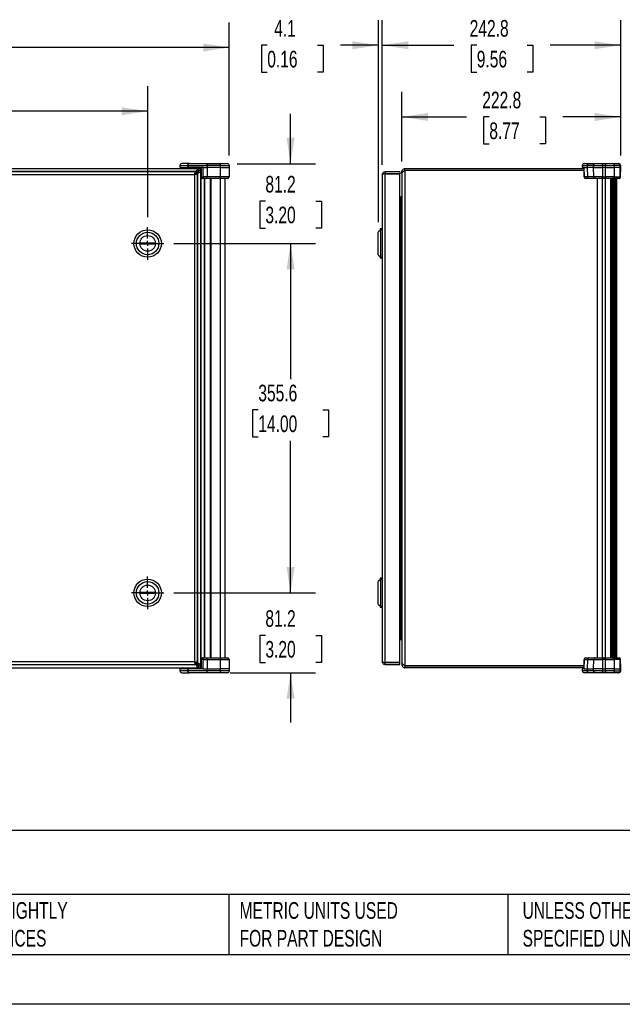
# Model space of a CAD drawing. Header units: millimetres. Extents: x 0 to 2235, y 0 to 1727.
# Tile 2 of 6: x 631 to 1244, y 0 to 1002. Entities that reach past the tile are written whole.
import ezdxf

# ---------------------------------------------------------------- set-up
doc = ezdxf.new("R2010")
doc.units = ezdxf.units.MM
doc.header["$LTSCALE"] = 8
doc.linetypes.add('CENTERX2', pattern=[20.32, 12.7, -2.54, 2.54, -2.54])
doc.layers.add('CENTER', color=40, linetype='CENTERX2')
doc.layers.add('DIMENSIONS', color=140, linetype='Continuous', lineweight=25)
doc.layers.add('TEXT', color=140, linetype='Continuous', lineweight=25)
doc.styles.add('SLDTEXTSTYLE0', font='TXT', dxfattribs={"width": 0.7})
doc.dimstyles.new('SLDDIMSTYLE1', dxfattribs={"dimtxt": 17.264063, "dimasz": 26.416, "dimexe": 0, "dimexo": 0.0625, "dimgap": 4.316016, "dimtad": 0, "dimtih": 1, "dimtoh": 1, "dimdec": 1, "dimrnd": 1e-09, "dimzin": 12, "dimdsep": 46, "dimtxsty": 'SLDTEXTSTYLE0', "dimsah": 1, "dimcen": 0.09, "dimadec": 0, "dimazin": 3, "dimtfac": 1, "dimtdec": 1, "dimtofl": 0, "dimtmove": 0, "dimatfit": 3, "dimfxl": 0, "dimfrac": 2, "dimtolj": 1, "dimtzin": 12, "dimarcsym": 0})
doc.dimstyles.new('SLDDIMSTYLE2', dxfattribs={"dimtxt": 17.264063, "dimasz": 26.416, "dimexe": 0, "dimexo": 0.0625, "dimgap": 4.316016, "dimtad": 0, "dimtih": 1, "dimtoh": 1, "dimdec": 1, "dimrnd": 1e-09, "dimzin": 12, "dimdsep": 46, "dimtxsty": 'SLDTEXTSTYLE0', "dimsah": 1, "dimcen": 0.09, "dimadec": 0, "dimazin": 3, "dimtfac": 1, "dimtdec": 1, "dimtmove": 0, "dimatfit": 0, "dimfxl": 0, "dimfrac": 2, "dimtolj": 1, "dimtzin": 12, "dimarcsym": 0})

# ---------------------------------------------------------------- blocks, each defined once
blk = doc.blocks.new('_D_1')
at = {"layer": 'DIMENSIONS'}
for p, q in [((176.5, 863.7), (176.5, 934.3)), ((761.3, 801), (761.3, 934.3)), ((176.5, 908.9), (408.5, 908.9)), ((431.9, 908.9), (426.1, 908.9)), ((426.1, 908.9), (426.1, 881.5)), ((497.5, 908.9), (503.3, 908.9)), ((503.3, 908.9), (503.3, 881.5)), ((761.3, 908.9), (520.9, 908.9)), ((426.1, 881.5), (431.9, 881.5)), ((503.3, 881.5), (497.5, 881.5))]:
    blk.add_line(p, q, dxfattribs=at)
for points in [[(176.5, 908.9), (202.9, 904.8), (202.9, 913)], [(761.3, 908.9), (734.8, 913), (734.8, 904.8)]]:
    blk.add_solid(points, dxfattribs=at)
at = {"layer": 'DIMENSIONS', "char_height": 16.93, "attachment_point": 1, "style": 'SLDTEXTSTYLE0'}
for s, insert in [('584.7', (431.9, 934.6)), ('23.02', (431.9, 903.3))]:
    blk.add_mtext(s, dxfattribs=dict(at, insert=insert))
blk = doc.blocks.new('_D_2')
at = {"layer": 'DIMENSIONS'}
for p, q in [((176.5, 863.7), (176.5, 999.2)), ((844.3, 863.7), (844.3, 999.2)), ((176.5, 973.8), (465.1, 973.8)), ((488.5, 973.8), (482.7, 973.8)), ((482.7, 973.8), (482.7, 946.3)), ((554.1, 973.8), (559.9, 973.8)), ((559.9, 973.8), (559.9, 946.3)), ((844.3, 973.8), (577.5, 973.8)), ((482.7, 946.3), (488.5, 946.3)), ((559.9, 946.3), (554.1, 946.3))]:
    blk.add_line(p, q, dxfattribs=at)
for points in [[(176.5, 973.8), (202.9, 969.7), (202.9, 977.8)], [(844.3, 973.8), (817.9, 977.8), (817.9, 969.7)]]:
    blk.add_solid(points, dxfattribs=at)
at = {"layer": 'DIMENSIONS', "char_height": 16.93, "attachment_point": 1, "style": 'SLDTEXTSTYLE0'}
for s, insert in [('667.8', (488.5, 999.5)), ('26.29', (488.5, 968.2))]:
    blk.add_mtext(s, dxfattribs=dict(at, insert=insert))
blk = doc.blocks.new('_D_3')
at = {"layer": 'DIMENSIONS'}
for p, q in [((906.7, 855.5), (906.7, 906.3)), ((852.5, 855.5), (932.1, 855.5)), ((881.1, 817.4), (875.3, 817.4)), ((875.3, 817.4), (875.3, 790)), ((932.4, 817.4), (938.2, 817.4)), ((938.2, 817.4), (938.2, 790)), ((875.3, 790), (881.1, 790)), ((938.2, 790), (932.4, 790)), ((787.9, 774.3), (932.1, 774.3)), ((906.7, 774.3), (906.7, 723.5))]:
    blk.add_line(p, q, dxfattribs=at)
for points in [[(906.7, 855.5), (910.8, 881.9), (902.7, 881.9)], [(906.7, 774.3), (902.7, 747.9), (910.8, 747.9)]]:
    blk.add_solid(points, dxfattribs=at)
at = {"layer": 'DIMENSIONS', "char_height": 16.93, "attachment_point": 1, "style": 'SLDTEXTSTYLE0'}
for s, insert in [('81.2', (881.1, 843.1)), ('3.20', (881.1, 811.8))]:
    blk.add_mtext(s, dxfattribs=dict(at, insert=insert))
blk = doc.blocks.new('_D_4')
at = {"layer": 'DIMENSIONS'}
for p, q in [((787.9, 774.3), (932.1, 774.3)), ((906.7, 774.3), (906.7, 636.2)), ((873.9, 604.9), (868.1, 604.9)), ((868.1, 604.9), (868.1, 577.4)), ((939.6, 604.9), (945.4, 604.9)), ((945.4, 604.9), (945.4, 577.4)), ((868.1, 577.4), (873.9, 577.4)), ((906.7, 418.7), (906.7, 573.6)), ((945.4, 577.4), (939.6, 577.4)), ((787.9, 418.7), (932.1, 418.7))]:
    blk.add_line(p, q, dxfattribs=at)
for points in [[(906.7, 774.3), (902.7, 747.9), (910.8, 747.9)], [(906.7, 418.7), (910.8, 445.1), (902.7, 445.1)]]:
    blk.add_solid(points, dxfattribs=at)
at = {"layer": 'DIMENSIONS', "char_height": 16.93, "attachment_point": 1, "style": 'SLDTEXTSTYLE0'}
for s, insert in [('355.6', (873.9, 630.6)), ('14.00', (873.9, 599.3))]:
    blk.add_mtext(s, dxfattribs=dict(at, insert=insert))
blk = doc.blocks.new('_D_5')
at = {"layer": 'DIMENSIONS'}
for p, q in [((906.7, 418.7), (906.7, 469.5)), ((787.9, 418.7), (932.1, 418.7)), ((881.1, 375.4), (875.3, 375.4)), ((875.3, 375.4), (875.3, 348)), ((932.4, 375.4), (938.2, 375.4)), ((938.2, 375.4), (938.2, 348)), ((875.3, 348), (881.1, 348)), ((938.2, 348), (932.4, 348)), ((845.4, 337.5), (932.1, 337.5)), ((906.7, 337.5), (906.7, 286.7))]:
    blk.add_line(p, q, dxfattribs=at)
for points in [[(906.7, 418.7), (910.8, 445.1), (902.7, 445.1)], [(906.7, 337.5), (902.7, 311.1), (910.8, 311.1)]]:
    blk.add_solid(points, dxfattribs=at)
at = {"layer": 'DIMENSIONS', "char_height": 16.93, "attachment_point": 1, "style": 'SLDTEXTSTYLE0'}
for s, insert in [('81.2', (881.1, 401.1)), ('3.20', (881.1, 369.8))]:
    blk.add_mtext(s, dxfattribs=dict(at, insert=insert))
blk = doc.blocks.new('SW_CENTERMARKSYMBOL_0')
at = {"layer": 'CENTER', "color": 0}
for p, q in [((0, 5.08), (0, 16.51)), ((-5.08, 0), (-16.51, 0)), ((0, 0), (-2.54, 0)), ((0, 0), (0, 2.54)), ((0, 0), (0, -2.54)), ((0, 0), (2.54, 0)), ((5.08, 0), (16.51, 0)), ((0, -5.08), (0, -16.51))]:
    blk.add_line(p, q, dxfattribs=at)
blk = doc.blocks.new('SW_CENTERMARKSYMBOL_1')
at = {"layer": 'CENTER', "color": 0}
for p, q in [((0, 5.08), (0, 16.51)), ((-5.08, 0), (-16.51, 0)), ((0, 0), (-2.54, 0)), ((0, 0), (0, 2.54)), ((0, 0), (0, -2.54)), ((0, 0), (2.54, 0)), ((5.08, 0), (16.51, 0)), ((0, -5.08), (0, -16.51))]:
    blk.add_line(p, q, dxfattribs=at)
blk = doc.blocks.new('_D_6')
at = {"layer": 'DIMENSIONS'}
for p, q in [((1020.1, 857.6), (1020.1, 928.5)), ((1242.9, 863.7), (1242.9, 928.5)), ((1020.1, 903.1), (1085.7, 903.1)), ((1109.1, 903.1), (1103.3, 903.1)), ((1103.3, 903.1), (1103.3, 875.6)), ((1160.4, 903.1), (1166.2, 903.1)), ((1166.2, 903.1), (1166.2, 875.6)), ((1242.9, 903.1), (1183.8, 903.1)), ((1103.3, 875.6), (1109.1, 875.6)), ((1166.2, 875.6), (1160.4, 875.6))]:
    blk.add_line(p, q, dxfattribs=at)
for points in [[(1020.1, 903.1), (1046.5, 899), (1046.5, 907.1)], [(1242.9, 903.1), (1216.5, 907.1), (1216.5, 899)]]:
    blk.add_solid(points, dxfattribs=at)
at = {"layer": 'DIMENSIONS', "char_height": 16.93, "attachment_point": 1, "style": 'SLDTEXTSTYLE0'}
for s, insert in [('222.8', (1101.9, 928.8)), ('8.77', (1109.1, 897.5))]:
    blk.add_mtext(s, dxfattribs=dict(at, insert=insert))
blk = doc.blocks.new('_D_7')
at = {"layer": 'DIMENSIONS'}
for p, q in [((1000.1, 854.4), (1000.1, 1001.4)), ((1242.9, 863.7), (1242.9, 1001.4)), ((1000.1, 976), (1072.9, 976)), ((1096.3, 976), (1090.5, 976)), ((1090.5, 976), (1090.5, 948.6)), ((1147.6, 976), (1153.4, 976)), ((1153.4, 976), (1153.4, 948.6)), ((1242.9, 976), (1171, 976)), ((1090.5, 948.6), (1096.3, 948.6)), ((1153.4, 948.6), (1147.6, 948.6))]:
    blk.add_line(p, q, dxfattribs=at)
for points in [[(1000.1, 976), (1026.5, 972), (1026.5, 980.1)], [(1242.9, 976), (1216.5, 980.1), (1216.5, 972)]]:
    blk.add_solid(points, dxfattribs=at)
at = {"layer": 'DIMENSIONS', "char_height": 16.93, "attachment_point": 1, "style": 'SLDTEXTSTYLE0'}
for s, insert in [('242.8', (1089.1, 1001.7)), ('9.56', (1096.3, 970.4))]:
    blk.add_mtext(s, dxfattribs=dict(at, insert=insert))
blk = doc.blocks.new('_D_8')
at = {"layer": 'DIMENSIONS'}
for p, q in [((996.1, 795.9), (996.1, 1001.4)), ((1000.1, 854.4), (1000.1, 1001.4)), ((883, 976), (877.2, 976)), ((877.2, 976), (877.2, 948.6)), ((934.3, 976), (940.1, 976)), ((940.1, 976), (940.1, 948.6)), ((996.1, 976), (957.7, 976)), ((1000.1, 976), (1050.9, 976)), ((877.2, 948.6), (883, 948.6)), ((940.1, 948.6), (934.3, 948.6))]:
    blk.add_line(p, q, dxfattribs=at)
for points in [[(996.1, 976), (969.7, 980.1), (969.7, 972)], [(1000.1, 976), (1026.5, 972), (1026.5, 980.1)]]:
    blk.add_solid(points, dxfattribs=at)
at = {"layer": 'DIMENSIONS', "char_height": 16.93, "attachment_point": 1, "style": 'SLDTEXTSTYLE0'}
for s, insert in [('4.1', (890.1, 1001.7)), ('0.16', (883, 970.4))]:
    blk.add_mtext(s, dxfattribs=dict(at, insert=insert))

msp = doc.modelspace()

# ---------------------------------------------------------------- linework, layer by layer
for p, q in [((794.14, 853.53), (794.14, 851.53)), ((794.14, 853.53), (802.2, 853.53)), ((803.44, 855.53), (796.14, 855.53)), ((802.2, 853.53), (802.2, 851.53)), ((802.2, 853.53), (821.81, 853.53)), ((803.44, 855.53), (820.27, 855.53)), ((820.27, 855.53), (835.24, 855.53)), ((821.81, 853.53), (821.81, 851.53)), ((835.24, 853.53), (821.81, 853.53)), ((835.24, 855.53), (842.34, 855.53)), ((835.24, 851.53), (835.24, 853.53)), ((835.24, 853.53), (844.34, 853.53)), ((844.34, 853.53), (844.34, 851.53)), ((1203.72, 853.53), (1203.72, 851.53)), ((1203.72, 853.53), (1208.87, 853.53)), ((1205.72, 855.53), (1210.14, 855.53)), ((1215.22, 853.53), (1208.87, 853.53)), ((1208.87, 853.53), (1208.87, 851.53)), ((1210.14, 855.53), (1217.22, 855.53)), ((1215.22, 851.53), (1215.22, 853.53)), ((1215.22, 853.53), (1224.32, 853.53)), ((1217.22, 855.53), (1224.32, 855.53)), ((1224.32, 853.53), (1224.32, 855.53)), ((1224.32, 855.53), (1227.48, 855.53)), ((1224.32, 853.53), (1224.32, 851.53)), ((1227.48, 853.53), (1224.32, 853.53)), ((1227.48, 855.53), (1227.48, 853.53)), ((1227.48, 855.53), (1234.34, 855.53)), ((1227.48, 853.53), (1236.27, 853.53)), ((1227.48, 851.53), (1227.48, 853.53)), ((1234.34, 855.53), (1240.51, 855.53)), ((1236.27, 853.53), (1236.27, 851.53)), ((1242.44, 853.53), (1236.27, 853.53)), ((1240.93, 855.53), (1240.51, 855.53)), ((1242.44, 851.53), (1242.44, 853.53)), ((1242.44, 853.53), (1242.93, 853.53)), ((1242.93, 851.53), (1242.93, 853.53)), ((207.69, 850.52), (813.17, 850.52)), ((810.24, 847.43), (210.62, 847.43)), ((809.99, 847.34), (210.86, 847.34)), ((808.97, 844.26), (211.89, 844.26)), ((794.14, 851.53), (802.2, 851.53)), ((794.23, 851.53), (794.25, 850.52)), ((795.74, 850.52), (795.72, 851.53)), ((796.61, 850.52), (796.63, 851.53)), ((798.12, 851.53), (798.1, 850.62)), ((801.64, 851.53), (800.65, 851.15)), ((800.65, 851.15), (800.65, 850.52)), ((811.83, 851.15), (800.65, 851.15)), ((817.77, 851.53), (802.2, 851.53)), ((808.97, 844.26), (808.97, 348.78)), ((810.87, 845.28), (809.9, 845.28)), ((809.99, 847.34), (809.99, 845.28)), ((812.05, 845.28), (810, 845.28)), ((811.83, 851.15), (810.83, 851.53)), ((810.87, 845.28), (810.87, 847.77)), ((812.14, 847.43), (810.87, 847.43)), ((811.83, 850.52), (811.83, 851.15)), ((811.88, 845.28), (812.14, 845.53)), ((812.05, 347.75), (812.05, 845.28)), ((812.14, 845.53), (812.14, 847.43)), ((812.14, 845.53), (812.14, 347.51)), ((812.98, 848.07), (812.98, 848.4)), ((813.17, 850.52), (815.24, 850.52)), ((813.17, 848.46), (813.17, 850.52)), ((815.23, 848.46), (813.17, 848.46)), ((813.56, 850.52), (813.55, 851.53)), ((815.23, 848.46), (815.23, 344.58)), ((815.24, 850.52), (815.24, 342.52)), ((815.24, 850.52), (815.49, 850.52)), ((815.49, 342.52), (815.49, 850.52)), ((815.49, 850.52), (815.56, 850.52)), ((817.77, 851.53), (821.81, 851.53)), ((821.69, 842.01), (817.96, 842.01)), ((821.81, 851.53), (821.69, 842.01)), ((835.24, 842.01), (821.69, 842.01)), ((835.24, 851.53), (821.81, 851.53)), ((835.24, 842.01), (835.24, 851.53)), ((835.24, 851.53), (844.34, 851.53)), ((844.17, 842.01), (835.24, 842.01)), ((844.34, 851.53), (844.17, 842.01)), ((1000.13, 844.26), (1000.13, 348.78)), ((1003.22, 847.34), (1003.22, 845.28)), ((1017.91, 847.34), (1003.22, 847.34)), ((1003.22, 347.75), (1003.22, 845.28)), ((1003.22, 845.28), (1017.91, 845.28)), ((1017.91, 845.28), (1003.22, 845.28)), ((1017.91, 847.34), (1017.91, 845.28)), ((1017.91, 347.75), (1017.91, 845.28)), ((1021.62, 847.43), (1020.11, 847.43)), ((1020.11, 845.53), (1020.11, 847.43)), ((1020.11, 845.53), (1020.11, 347.51)), ((1023.2, 848.46), (1023.2, 850.52)), ((1023.2, 850.52), (1205.33, 850.52)), ((1023.2, 848.46), (1023.2, 344.58)), ((1205.4, 848.46), (1023.2, 848.46)), ((1205.4, 848.46), (1023.2, 848.46)), ((1034.4, 848.46), (1034.4, 848.46)), ((1050.27, 848.46), (1050.27, 848.46)), ((1193.15, 848.46), (1193.15, 848.46)), ((1205.49, 851.53), (1203.72, 851.53)), ((1205.3, 851.59), (1205.59, 841.99)), ((1205.49, 851.53), (1208.87, 851.53)), ((1208.98, 842.01), (1205.8, 842.01)), ((1215.22, 851.53), (1208.87, 851.53)), ((1208.87, 851.53), (1208.98, 842.01)), ((1215.39, 842.01), (1208.98, 842.01)), ((1215.22, 851.53), (1224.32, 851.53)), ((1215.39, 842.01), (1215.22, 851.53)), ((1224.32, 842.01), (1215.39, 842.01)), ((1227.48, 851.53), (1224.32, 851.53)), ((1224.32, 851.53), (1224.32, 842.01)), ((1224.32, 842.01), (1227.48, 842.01)), ((1224.32, 840.53), (1224.32, 842.01)), ((1227.48, 851.53), (1236.27, 851.53)), ((1227.48, 842.01), (1227.48, 851.53)), ((1236.11, 842.01), (1227.48, 842.01)), ((1227.48, 842.01), (1227.48, 840.53)), ((1236.27, 851.53), (1236.11, 842.01)), ((1236.11, 842.01), (1242.28, 842.01)), ((1242.44, 851.53), (1236.27, 851.53)), ((1242.28, 842.01), (1242.44, 851.53)), ((1242.76, 842.01), (1242.28, 842.01)), ((1242.44, 851.53), (1242.93, 851.53)), ((1242.76, 842.01), (1242.93, 851.53)), ((820.53, 840.53), (817.2, 840.53)), ((818.74, 840.53), (818.74, 352.5)), ((819.24, 840.53), (819.24, 352.5)), ((835.24, 840.53), (820.53, 840.53)), ((825.24, 352.5), (825.24, 840.53)), ((825.74, 352.5), (825.74, 840.53)), ((842.67, 840.53), (835.24, 840.53)), ((835.24, 352.5), (835.24, 840.53)), ((840.24, 352.5), (840.24, 840.53)), ((1209.93, 840.53), (1207.09, 840.53)), ((1216.89, 840.53), (1209.93, 840.53)), ((1224.32, 840.53), (1216.89, 840.53)), ((1219.32, 352.5), (1219.32, 840.53)), ((1227.48, 840.53), (1224.32, 840.53)), ((1224.32, 352.5), (1224.32, 840.53)), ((1234.66, 840.53), (1227.48, 840.53)), ((1227.48, 352.5), (1227.48, 840.53)), ((1232.31, 840.53), (1232.31, 352.5)), ((1232.7, 352.5), (1232.7, 840.53)), ((1233.09, 840.53), (1233.09, 352.5)), ((1233.48, 352.5), (1233.48, 840.53)), ((1233.87, 840.53), (1233.87, 352.5)), ((1234.25, 352.5), (1234.25, 840.53)), ((1234.64, 840.53), (1234.64, 352.5)), ((1240.84, 840.53), (1234.66, 840.53)), ((1235.03, 352.5), (1235.03, 840.53)), ((1235.42, 840.53), (1235.42, 352.5)), ((1235.81, 352.5), (1235.81, 840.53)), ((1236.2, 840.53), (1236.2, 352.5)), ((1236.58, 352.5), (1236.58, 840.53)), ((1236.97, 840.53), (1236.97, 352.5)), ((1237.36, 352.5), (1237.36, 840.53)), ((1237.75, 840.53), (1237.75, 352.5)), ((1238.14, 352.5), (1238.14, 840.53)), ((1238.48, 840.53), (1238.48, 352.5)), ((1238.83, 352.5), (1238.83, 840.53)), ((1241.26, 840.53), (1240.84, 840.53)), ((1017.91, 821.64), (1019.08, 821.64)), ((1017.91, 819.58), (1019.08, 819.58)), ((1017.91, 819.1), (1019.08, 819.1)), ((1019.08, 821.64), (1019.08, 819.58)), ((1019.08, 819.58), (1019.68, 819.66)), ((1019.08, 819.1), (1019.08, 373.94)), ((998.61, 788.29), (996.07, 785.75)), ((996.07, 762.89), (996.07, 785.75)), ((998.12, 789.32), (998.12, 787.8)), ((1000.13, 789.32), (998.12, 789.32)), ((1000.13, 788.29), (998.61, 788.29)), ((998.61, 760.35), (998.61, 788.29)), ((753.36, 775.08), (769.15, 775.08)), ((769.15, 773.55), (753.36, 773.55)), ((996.07, 762.89), (998.61, 760.35)), ((998.12, 760.83), (998.12, 759.32)), ((1000.13, 759.32), (998.12, 759.32)), ((998.61, 760.35), (1000.13, 760.35)), ((998.61, 432.69), (996.07, 430.15)), ((998.12, 433.72), (998.12, 432.2)), ((1000.13, 433.72), (998.12, 433.72)), ((1000.13, 432.69), (998.61, 432.69)), ((998.61, 404.75), (998.61, 432.69)), ((996.07, 407.29), (996.07, 430.15)), ((753.36, 419.48), (769.15, 419.48)), ((769.15, 417.95), (753.36, 417.95)), ((996.07, 407.29), (998.61, 404.75)), ((998.12, 405.23), (998.12, 403.72)), ((1000.13, 403.72), (998.12, 403.72)), ((998.61, 404.75), (1000.13, 404.75)), ((1019.08, 373.94), (1017.91, 373.94)), ((1017.91, 373.45), (1019.08, 373.45)), ((1017.91, 371.4), (1019.08, 371.4)), ((1019.08, 373.45), (1019.68, 373.37)), ((1019.08, 371.4), (1019.08, 373.45)), ((817.2, 352.5), (820.53, 352.5)), ((817.96, 351.03), (821.69, 351.03)), ((820.53, 352.5), (835.24, 352.5)), ((821.69, 351.03), (821.81, 341.5)), ((821.69, 351.03), (835.24, 351.03)), ((835.24, 352.5), (842.67, 352.5)), ((835.24, 341.5), (835.24, 351.03)), ((835.24, 351.03), (844.17, 351.03)), ((844.17, 351.03), (844.34, 341.5)), ((1205.59, 351.05), (1205.3, 341.5)), ((1205.8, 351.03), (1208.98, 351.03)), ((1207.09, 352.5), (1209.93, 352.5)), ((1208.98, 351.03), (1208.87, 341.5)), ((1208.98, 351.03), (1215.39, 351.03)), ((1209.93, 352.5), (1216.89, 352.5)), ((1215.22, 341.5), (1215.39, 351.03)), ((1215.39, 351.03), (1224.32, 351.03)), ((1216.89, 352.5), (1224.32, 352.5)), ((1224.32, 351.03), (1224.32, 352.5)), ((1224.32, 352.5), (1227.48, 352.5)), ((1227.48, 351.03), (1224.32, 351.03)), ((1224.32, 351.03), (1224.32, 341.5)), ((1227.48, 352.5), (1234.66, 352.5)), ((1227.48, 352.5), (1227.48, 351.03)), ((1227.48, 341.5), (1227.48, 351.03)), ((1227.48, 351.03), (1236.11, 351.03)), ((1234.66, 352.5), (1240.84, 352.5)), ((1236.11, 351.03), (1236.27, 341.5)), ((1242.28, 351.03), (1236.11, 351.03)), ((1240.84, 352.5), (1241.26, 352.5)), ((1242.44, 341.5), (1242.28, 351.03)), ((1242.28, 351.03), (1242.76, 351.03)), ((1242.93, 341.5), (1242.76, 351.03)), ((207.69, 342.52), (813.17, 342.52)), ((810.24, 345.6), (210.62, 345.6)), ((210.86, 345.69), (809.99, 345.69)), ((211.89, 348.78), (808.97, 348.78)), ((794.14, 341.5), (794.14, 339.5)), ((802.2, 341.5), (794.14, 341.5)), ((794.25, 342.52), (794.23, 341.5)), ((795.72, 341.5), (795.74, 342.52)), ((796.63, 341.5), (796.61, 342.52)), ((798.11, 341.78), (798.1, 342.52)), ((800.65, 342.52), (800.65, 341.88)), ((800.65, 341.88), (801.64, 341.5)), ((800.65, 341.88), (811.83, 341.88)), ((802.2, 341.5), (802.2, 339.5)), ((817.77, 341.5), (802.2, 341.5)), ((809.9, 347.75), (810.87, 347.75)), ((809.99, 345.69), (809.99, 347.75)), ((812.05, 347.75), (810, 347.75)), ((810.83, 341.5), (811.83, 341.88)), ((810.87, 347.75), (810.87, 345.26)), ((812.14, 345.6), (810.87, 345.6)), ((811.83, 341.88), (811.83, 342.52)), ((812.14, 347.51), (811.88, 347.75)), ((812.14, 345.6), (812.14, 347.51)), ((812.98, 344.63), (812.98, 344.96)), ((813.17, 344.58), (815.23, 344.58)), ((813.17, 344.57), (813.17, 342.52)), ((813.17, 342.52), (815.24, 342.52)), ((813.55, 341.5), (813.56, 342.52)), ((815.49, 342.52), (815.24, 342.52)), ((815.49, 342.52), (815.56, 342.52)), ((817.77, 341.5), (821.81, 341.5)), ((821.81, 341.5), (821.81, 339.5)), ((821.81, 341.5), (835.24, 341.5)), ((835.24, 339.5), (835.24, 341.5)), ((844.34, 341.5), (835.24, 341.5)), ((844.34, 341.5), (844.34, 339.5)), ((1017.91, 347.75), (1003.22, 347.75)), ((1003.22, 345.69), (1003.22, 347.75)), ((1003.22, 347.75), (1017.91, 347.75)), ((1003.22, 345.69), (1017.91, 345.69)), ((1017.91, 345.69), (1017.91, 347.75)), ((1020.11, 347.51), (1020.11, 345.6)), ((1021.62, 345.6), (1020.11, 345.6)), ((1023.2, 344.58), (1205.4, 344.58)), ((1023.2, 344.57), (1023.2, 342.52)), ((1205.4, 344.57), (1023.2, 344.57)), ((1205.33, 342.52), (1023.2, 342.52)), ((1042.34, 344.58), (1042.34, 344.57)), ((1048.69, 344.57), (1048.69, 344.58)), ((1194.74, 344.58), (1194.74, 344.57)), ((1201.09, 344.57), (1201.09, 344.58)), ((1203.72, 341.5), (1203.72, 339.5)), ((1205.49, 341.5), (1203.72, 341.5)), ((1205.49, 341.5), (1208.87, 341.5)), ((1208.87, 341.5), (1215.22, 341.5)), ((1208.87, 341.5), (1208.87, 339.5)), ((1215.22, 339.5), (1215.22, 341.5)), ((1224.32, 341.5), (1215.22, 341.5)), ((1224.32, 341.5), (1224.32, 339.5)), ((1224.32, 341.5), (1227.48, 341.5)), ((1227.48, 339.5), (1227.48, 341.5)), ((1236.27, 341.5), (1227.48, 341.5)), ((1236.27, 341.5), (1236.27, 339.5)), ((1236.27, 341.5), (1242.44, 341.5)), ((1242.44, 339.5), (1242.44, 341.5)), ((1242.93, 341.5), (1242.44, 341.5)), ((1242.93, 339.5), (1242.93, 341.5)), ((802.2, 339.5), (794.14, 339.5)), ((796.14, 337.5), (803.44, 337.5)), ((821.81, 339.5), (802.2, 339.5)), ((820.27, 337.5), (803.44, 337.5)), ((835.24, 337.5), (820.27, 337.5)), ((835.24, 339.5), (821.81, 339.5)), ((844.34, 339.5), (835.24, 339.5)), ((842.34, 337.5), (835.24, 337.5)), ((1208.87, 339.5), (1203.72, 339.5)), ((1210.14, 337.5), (1205.72, 337.5)), ((1215.22, 339.5), (1208.87, 339.5)), ((1217.22, 337.5), (1210.14, 337.5)), ((1224.32, 339.5), (1215.22, 339.5)), ((1224.32, 337.5), (1217.22, 337.5)), ((1224.32, 337.5), (1224.32, 339.5)), ((1224.32, 339.5), (1227.48, 339.5)), ((1227.48, 337.5), (1224.32, 337.5)), ((1236.27, 339.5), (1227.48, 339.5)), ((1227.48, 339.5), (1227.48, 337.5)), ((1234.34, 337.5), (1227.48, 337.5)), ((1240.51, 337.5), (1234.34, 337.5)), ((1236.27, 339.5), (1242.44, 339.5)), ((1240.93, 337.5), (1240.51, 337.5)), ((1242.93, 339.5), (1242.44, 339.5))]:
    msp.add_line(p, q)
at = {"color": 7, "linetype": 'Continuous'}
msp.add_line((2235.22, 0.02), (0.02, 0.02), dxfattribs=at)
at = {"flags": 128}
for points in [[(817.96, 842.01), (817.95, 841.72), (817.9, 841.44), (817.83, 841.19), (817.74, 840.96), (817.62, 840.78), (817.49, 840.64), (817.35, 840.56), (817.2, 840.53)], [(817.2, 352.5), (817.35, 352.47), (817.49, 352.39), (817.62, 352.25), (817.74, 352.07), (817.83, 351.85), (817.9, 351.59), (817.95, 351.32), (817.96, 351.03)]]:
    msp.add_lwpolyline(points, dxfattribs=at)
for centre, radius in [((761.25, 774.32), 13.97), ((761.25, 774.32), 11.43), ((761.25, 774.32), 7.94), ((761.25, 418.72), 13.97), ((761.25, 418.72), 11.43), ((761.25, 418.72), 7.94)]:
    msp.add_circle(centre, radius)
for centre, radius, start, end in [((796.14, 853.53), 2, 90, 180), ((842.34, 853.53), 2, 360, 90), ((1205.72, 853.53), 2, 90, 180), ((1234.31, 853.57), 1.97, 359.02424, 88.98981), ((1240.48, 853.57), 1.97, 359.02424, 88.98981), ((1240.93, 853.53), 2, 0, 90), ((817.2, 842.03), 1.5, 181, 270), ((842.67, 842.03), 1.5, 270, 359), ((1207.09, 842.03), 1.5, 181.71466, 270), ((1207.2, 841.93), 1.4, 176.98994, 265.56227), ((1234.64, 842.01), 1.47, 270.98724, 359.999), ((1240.81, 842.01), 1.47, 270.98724, 359.999), ((1241.26, 842.03), 1.5, 270, 359), ((761.25, 774.32), 7.93, 174.48878, 185.51122), ((761.25, 774.32), 7.93, 354.48878, 5.51122), ((761.25, 418.72), 7.93, 174.48878, 185.51122), ((761.25, 418.72), 7.93, 354.48878, 5.51122), ((817.2, 351), 1.5, 90, 179), ((842.67, 351), 1.5, 1, 90), ((1207.09, 351), 1.5, 90, 178.25246), ((1207.2, 351.1), 1.4, 94.43773, 183.01006), ((1234.64, 351.03), 1.47, 0.001, 89.01276), ((1240.81, 351.03), 1.47, 0.001, 89.01276), ((1241.26, 351), 1.5, 1, 90), ((796.14, 339.5), 2, 180, 270), ((842.34, 339.5), 2, 270, 0), ((1205.72, 339.5), 2, 180, 270), ((1234.31, 339.47), 1.97, 271.01019, 0.97576), ((1240.48, 339.47), 1.97, 271.01019, 0.97576), ((1240.93, 339.5), 2, 270, 0)]:
    msp.add_arc(centre, radius, start, end)
for points, knots in [([(802.2, 853.53), (802.2, 853.79), (802.24, 854.06), (802.36, 854.54), (802.45, 854.76), (802.68, 855.13), (802.82, 855.28), (803.12, 855.48), (803.28, 855.53), (803.44, 855.53)], [0, 0, 0, 0, 0.25, 0.25, 0.5, 0.5, 0.75, 0.75, 1, 1, 1, 1]), ([(821.81, 853.53), (821.81, 853.79), (821.77, 854.06), (821.62, 854.54), (821.5, 854.76), (821.22, 855.13), (821.05, 855.28), (820.67, 855.48), (820.47, 855.53), (820.27, 855.53)], [0, 0, 0, 0, 0.25, 0.25, 0.5, 0.5, 0.75, 0.75, 1, 1, 1, 1]), ([(835.24, 853.53), (835.24, 853.79), (835.24, 854.06), (835.24, 854.54), (835.24, 854.76), (835.24, 855.13), (835.24, 855.28), (835.24, 855.48), (835.24, 855.53), (835.24, 855.53)], [0, 0, 0, 0, 0.25, 0.25, 0.5, 0.5, 0.75, 0.75, 1, 1, 1, 1]), ([(1208.87, 853.53), (1208.87, 853.79), (1208.9, 854.06), (1209.03, 854.54), (1209.13, 854.76), (1209.36, 855.13), (1209.5, 855.28), (1209.81, 855.48), (1209.97, 855.53), (1210.14, 855.53)], [0, 0, 0, 0, 0.25, 0.25, 0.5, 0.5, 0.75, 0.75, 1, 1, 1, 1]), ([(1215.22, 853.53), (1215.22, 853.79), (1215.27, 854.06), (1215.47, 854.54), (1215.62, 854.76), (1215.99, 855.13), (1216.21, 855.28), (1216.7, 855.48), (1216.96, 855.53), (1217.22, 855.53)], [0, 0, 0, 0, 0.25, 0.25, 0.5, 0.5, 0.75, 0.75, 1, 1, 1, 1]), ([(808.97, 844.26), (809.05, 844.66), (809.14, 845.06), (809.31, 845.81), (809.4, 846.15), (809.57, 846.72), (809.65, 846.95), (809.82, 847.26), (809.91, 847.34), (809.99, 847.34)], [0, 0, 0, 0, 0.25, 0.25, 0.5, 0.5, 0.75, 0.75, 1, 1, 1, 1]), ([(812.05, 845.28), (812.05, 845.2), (811.97, 845.11), (811.66, 844.94), (811.44, 844.85), (810.86, 844.68), (810.52, 844.6), (809.78, 844.43), (809.37, 844.34), (808.97, 844.26)], [0, 0, 0, 0, 0.25, 0.25, 0.5, 0.5, 0.75, 0.75, 1, 1, 1, 1]), ([(810, 845.28), (810, 845.2), (809.97, 845.11), (809.87, 844.94), (809.79, 844.85), (809.6, 844.68), (809.49, 844.6), (809.24, 844.43), (809.1, 844.34), (808.97, 844.26)], [0, 0, 0, 0, 0.25, 0.25, 0.5, 0.5, 0.75, 0.75, 1, 1, 1, 1]), ([(808.97, 844.26), (809.05, 844.39), (809.14, 844.52), (809.31, 844.77), (809.4, 844.89), (809.57, 845.08), (809.65, 845.15), (809.82, 845.26), (809.91, 845.28), (809.99, 845.28)], [0, 0, 0, 0, 0.25, 0.25, 0.5, 0.5, 0.75, 0.75, 1, 1, 1, 1]), ([(810.24, 847.43), (810.49, 847.83), (810.73, 848.24), (811.22, 848.98), (811.46, 849.33), (811.95, 849.9), (812.19, 850.13), (812.68, 850.44), (812.93, 850.52), (813.17, 850.52)], [0, 0, 0, 0, 0.25, 0.25, 0.5, 0.5, 0.75, 0.75, 1, 1, 1, 1]), ([(810.24, 847.43), (810.49, 847.57), (810.73, 847.7), (811.22, 847.95), (811.46, 848.06), (811.95, 848.25), (812.19, 848.33), (812.68, 848.43), (812.93, 848.46), (813.17, 848.46)], [0, 0, 0, 0, 0.25, 0.25, 0.5, 0.5, 0.75, 0.75, 1, 1, 1, 1]), ([(815.23, 848.46), (815.23, 848.21), (815.15, 847.97), (814.84, 847.48), (814.61, 847.24), (814.04, 846.75), (813.7, 846.5), (812.95, 846.02), (812.55, 845.77), (812.14, 845.53)], [0, 0, 0, 0, 0.25, 0.25, 0.5, 0.5, 0.75, 0.75, 1, 1, 1, 1]), ([(813.17, 848.46), (813.17, 848.21), (813.15, 847.97), (813.04, 847.48), (812.97, 847.24), (812.78, 846.75), (812.66, 846.5), (812.41, 846.02), (812.28, 845.77), (812.14, 845.53)], [0, 0, 0, 0, 0.25, 0.25, 0.5, 0.5, 0.75, 0.75, 1, 1, 1, 1]), ([(813.17, 848.46), (813.08, 848.46), (813, 848.43), (812.83, 848.33), (812.74, 848.25), (812.57, 848.06), (812.49, 847.95), (812.32, 847.7), (812.23, 847.57), (812.14, 847.43)], [0, 0, 0, 0, 0.25, 0.25, 0.5, 0.5, 0.75, 0.75, 1, 1, 1, 1]), ([(812.14, 847.43), (812.28, 847.52), (812.41, 847.6), (812.66, 847.77), (812.78, 847.86), (812.97, 848.03), (813.04, 848.11), (813.15, 848.29), (813.17, 848.37), (813.17, 848.46)], [0, 0, 0, 0, 0.25, 0.25, 0.5, 0.5, 0.75, 0.75, 1, 1, 1, 1]), ([(815.7, 842.01), (815.7, 842), (815.75, 841.99), (815.94, 841.99), (816.02, 841.98), (816.22, 841.98), (816.33, 841.98), (816.59, 841.98), (816.72, 841.98), (817, 841.98), (817.14, 841.99), (817.54, 841.99), (817.78, 842), (817.96, 842.01)], [0, 0, 0, 0, 0.25, 0.25, 0.375, 0.375, 0.5, 0.5, 0.625, 0.625, 0.75, 0.75, 1, 1, 1, 1]), ([(820.53, 840.53), (820.68, 840.53), (820.83, 840.57), (821.1, 840.72), (821.23, 840.83), (821.45, 841.1), (821.53, 841.26), (821.65, 841.62), (821.68, 841.81), (821.69, 842.01)], [0, 0, 0, 0, 0.25, 0.25, 0.5, 0.5, 0.75, 0.75, 1, 1, 1, 1]), ([(835.24, 840.53), (835.24, 840.53), (835.24, 840.57), (835.24, 840.72), (835.24, 840.83), (835.24, 841.1), (835.24, 841.26), (835.24, 841.62), (835.24, 841.81), (835.24, 842.01)], [0, 0, 0, 0, 0.25, 0.25, 0.5, 0.5, 0.75, 0.75, 1, 1, 1, 1]), ([(1000.13, 844.26), (1000.13, 844.66), (1000.21, 845.06), (1000.52, 845.81), (1000.75, 846.15), (1001.32, 846.72), (1001.66, 846.95), (1002.41, 847.26), (1002.81, 847.34), (1003.22, 847.34)], [0, 0, 0, 0, 0.25, 0.25, 0.5, 0.5, 0.75, 0.75, 1, 1, 1, 1]), ([(1003.22, 845.28), (1002.81, 845.2), (1002.41, 845.11), (1001.66, 844.94), (1001.32, 844.85), (1000.75, 844.68), (1000.52, 844.6), (1000.21, 844.43), (1000.13, 844.34), (1000.13, 844.26)], [0, 0, 0, 0, 0.25, 0.25, 0.5, 0.5, 0.75, 0.75, 1, 1, 1, 1]), ([(1002.8, 845.19), (1002.81, 845.2), (1002.93, 845.28), (1003.08, 845.28), (1003.22, 845.28)], [0, 0, 0, 0, 0.0623712, 1, 1, 1, 1]), ([(1020.11, 847.43), (1020.11, 847.83), (1020.19, 848.24), (1020.5, 848.98), (1020.73, 849.33), (1021.3, 849.9), (1021.64, 850.13), (1022.39, 850.44), (1022.79, 850.52), (1023.2, 850.52)], [0, 0, 0, 0, 0.25, 0.25, 0.5, 0.5, 0.75, 0.75, 1, 1, 1, 1]), ([(1023.2, 848.46), (1022.79, 848.21), (1022.39, 847.97), (1021.64, 847.48), (1021.3, 847.24), (1020.73, 846.75), (1020.5, 846.5), (1020.19, 846.02), (1020.11, 845.77), (1020.11, 845.53)], [0, 0, 0, 0, 0.25, 0.25, 0.5, 0.5, 0.75, 0.75, 1, 1, 1, 1]), ([(1205.6, 841.99), (1205.6, 841.99), (1205.58, 841.99), (1205.64, 842), (1205.75, 842), (1205.8, 842.01)], [0, 0, 0, 0, 0.0630791, 0.5559825, 1, 1, 1, 1]), ([(1209.93, 840.53), (1209.8, 840.53), (1209.68, 840.57), (1209.45, 840.72), (1209.35, 840.83), (1209.17, 841.1), (1209.1, 841.26), (1209.01, 841.62), (1208.98, 841.81), (1208.98, 842.01)], [0, 0, 0, 0, 0.25, 0.25, 0.5, 0.5, 0.75, 0.75, 1, 1, 1, 1]), ([(1216.89, 840.53), (1216.69, 840.53), (1216.5, 840.57), (1216.14, 840.72), (1215.97, 840.83), (1215.7, 841.1), (1215.59, 841.26), (1215.43, 841.62), (1215.39, 841.81), (1215.39, 842.01)], [0, 0, 0, 0, 0.25, 0.25, 0.5, 0.5, 0.75, 0.75, 1, 1, 1, 1]), ([(1019.08, 821.64), (1019.2, 821.64), (1019.34, 821.66), (1019.59, 821.76), (1019.71, 821.84), (1019.91, 822.04), (1019.99, 822.16), (1020.09, 822.41), (1020.11, 822.54), (1020.11, 822.67)], [0, 0, 0, 0, 0.25, 0.25, 0.5, 0.5, 0.75, 0.75, 1, 1, 1, 1]), ([(1019.08, 819.1), (1019.2, 819.1), (1019.34, 819.16), (1019.59, 819.45), (1019.71, 819.67), (1019.91, 820.24), (1019.99, 820.59), (1020.09, 821.31), (1020.11, 821.68), (1020.11, 822.03)], [0, 0, 0, 0, 0.25, 0.25, 0.5, 0.5, 0.75, 0.75, 1, 1, 1, 1]), ([(1020.11, 371.01), (1020.11, 371.35), (1020.09, 371.72), (1019.99, 372.45), (1019.91, 372.79), (1019.71, 373.36), (1019.59, 373.59), (1019.34, 373.87), (1019.2, 373.94), (1019.08, 373.94)], [0, 0, 0, 0, 0.25, 0.25, 0.5, 0.5, 0.75, 0.75, 1, 1, 1, 1]), ([(1019.08, 371.4), (1019.2, 371.4), (1019.34, 371.37), (1019.59, 371.27), (1019.71, 371.2), (1019.91, 370.99), (1019.99, 370.87), (1020.09, 370.62), (1020.11, 370.49), (1020.11, 370.37)], [0, 0, 0, 0, 0.25, 0.25, 0.5, 0.5, 0.75, 0.75, 1, 1, 1, 1]), ([(817.96, 351.03), (817.78, 351.03), (817.54, 351.04), (817.14, 351.05), (817, 351.05), (816.72, 351.05), (816.59, 351.05), (816.33, 351.05), (816.22, 351.05), (816.02, 351.05), (815.94, 351.05), (815.75, 351.04), (815.7, 351.03), (815.7, 351.03)], [0, 0, 0, 0, 0.25, 0.25, 0.375, 0.375, 0.5, 0.5, 0.625, 0.625, 0.75, 0.75, 1, 1, 1, 1]), ([(820.53, 352.5), (820.68, 352.5), (820.83, 352.46), (821.1, 352.32), (821.23, 352.21), (821.45, 351.93), (821.53, 351.77), (821.65, 351.41), (821.68, 351.22), (821.69, 351.03)], [0, 0, 0, 0, 0.25, 0.25, 0.5, 0.5, 0.75, 0.75, 1, 1, 1, 1]), ([(835.24, 352.5), (835.24, 352.5), (835.24, 352.46), (835.24, 352.32), (835.24, 352.21), (835.24, 351.93), (835.24, 351.77), (835.24, 351.41), (835.24, 351.22), (835.24, 351.03)], [0, 0, 0, 0, 0.25, 0.25, 0.5, 0.5, 0.75, 0.75, 1, 1, 1, 1]), ([(1205.8, 351.03), (1205.75, 351.03), (1205.64, 351.04), (1205.58, 351.04), (1205.6, 351.05), (1205.6, 351.05)], [0, 0, 0, 0, 0.4440175, 0.9369209, 1, 1, 1, 1]), ([(1209.93, 352.5), (1209.8, 352.5), (1209.68, 352.46), (1209.45, 352.32), (1209.35, 352.21), (1209.17, 351.93), (1209.1, 351.77), (1209.01, 351.41), (1208.98, 351.22), (1208.98, 351.03)], [0, 0, 0, 0, 0.25, 0.25, 0.5, 0.5, 0.75, 0.75, 1, 1, 1, 1]), ([(1216.89, 352.5), (1216.69, 352.5), (1216.5, 352.46), (1216.14, 352.32), (1215.97, 352.21), (1215.7, 351.93), (1215.59, 351.77), (1215.43, 351.41), (1215.39, 351.22), (1215.39, 351.03)], [0, 0, 0, 0, 0.25, 0.25, 0.5, 0.5, 0.75, 0.75, 1, 1, 1, 1]), ([(808.97, 348.78), (809.37, 348.69), (809.78, 348.61), (810.52, 348.44), (810.86, 348.35), (811.44, 348.18), (811.66, 348.09), (811.97, 347.92), (812.05, 347.84), (812.05, 347.75)], [0, 0, 0, 0, 0.25, 0.25, 0.5, 0.5, 0.75, 0.75, 1, 1, 1, 1]), ([(808.97, 348.78), (809.1, 348.69), (809.24, 348.61), (809.49, 348.44), (809.6, 348.35), (809.79, 348.18), (809.87, 348.09), (809.97, 347.92), (810, 347.84), (810, 347.75)], [0, 0, 0, 0, 0.25, 0.25, 0.5, 0.5, 0.75, 0.75, 1, 1, 1, 1]), ([(809.99, 345.69), (809.91, 345.69), (809.82, 345.77), (809.65, 346.08), (809.57, 346.31), (809.4, 346.88), (809.31, 347.22), (809.14, 347.97), (809.05, 348.37), (808.97, 348.78)], [0, 0, 0, 0, 0.25, 0.25, 0.5, 0.5, 0.75, 0.75, 1, 1, 1, 1]), ([(809.99, 347.75), (809.91, 347.75), (809.82, 347.78), (809.65, 347.88), (809.57, 347.96), (809.4, 348.15), (809.31, 348.26), (809.14, 348.51), (809.05, 348.64), (808.97, 348.78)], [0, 0, 0, 0, 0.25, 0.25, 0.5, 0.5, 0.75, 0.75, 1, 1, 1, 1]), ([(810.24, 345.6), (810.49, 345.2), (810.73, 344.8), (811.22, 344.05), (811.46, 343.71), (811.95, 343.13), (812.19, 342.91), (812.68, 342.6), (812.93, 342.52), (813.17, 342.52)], [0, 0, 0, 0, 0.25, 0.25, 0.5, 0.5, 0.75, 0.75, 1, 1, 1, 1]), ([(810.24, 345.6), (810.49, 345.47), (810.73, 345.33), (811.22, 345.08), (811.46, 344.97), (811.95, 344.78), (812.19, 344.7), (812.68, 344.6), (812.93, 344.57), (813.17, 344.57)], [0, 0, 0, 0, 0.25, 0.25, 0.5, 0.5, 0.75, 0.75, 1, 1, 1, 1]), ([(815.23, 344.58), (815.23, 344.82), (815.15, 345.07), (814.84, 345.55), (814.61, 345.8), (814.04, 346.29), (813.7, 346.53), (812.95, 347.02), (812.55, 347.26), (812.14, 347.51)], [0, 0, 0, 0, 0.25, 0.25, 0.5, 0.5, 0.75, 0.75, 1, 1, 1, 1]), ([(812.14, 347.51), (812.28, 347.26), (812.41, 347.02), (812.66, 346.53), (812.78, 346.29), (812.97, 345.8), (813.04, 345.55), (813.15, 345.07), (813.17, 344.82), (813.17, 344.58)], [0, 0, 0, 0, 0.25, 0.25, 0.5, 0.5, 0.75, 0.75, 1, 1, 1, 1]), ([(812.14, 345.6), (812.23, 345.47), (812.32, 345.33), (812.49, 345.08), (812.57, 344.97), (812.74, 344.78), (812.83, 344.7), (813, 344.6), (813.08, 344.57), (813.17, 344.57)], [0, 0, 0, 0, 0.25, 0.25, 0.5, 0.5, 0.75, 0.75, 1, 1, 1, 1]), ([(813.17, 344.58), (813.17, 344.66), (813.15, 344.75), (813.04, 344.92), (812.97, 345), (812.78, 345.18), (812.66, 345.26), (812.41, 345.43), (812.28, 345.52), (812.14, 345.6)], [0, 0, 0, 0, 0.25, 0.25, 0.5, 0.5, 0.75, 0.75, 1, 1, 1, 1]), ([(1000.13, 348.78), (1000.13, 348.69), (1000.21, 348.61), (1000.52, 348.44), (1000.75, 348.35), (1001.32, 348.18), (1001.66, 348.09), (1002.41, 347.92), (1002.81, 347.84), (1003.22, 347.75)], [0, 0, 0, 0, 0.25, 0.25, 0.5, 0.5, 0.75, 0.75, 1, 1, 1, 1]), ([(1003.22, 345.69), (1002.81, 345.69), (1002.41, 345.77), (1001.66, 346.08), (1001.32, 346.31), (1000.75, 346.88), (1000.52, 347.22), (1000.21, 347.97), (1000.13, 348.37), (1000.13, 348.78)], [0, 0, 0, 0, 0.25, 0.25, 0.5, 0.5, 0.75, 0.75, 1, 1, 1, 1]), ([(1003.22, 347.75), (1003.08, 347.75), (1002.93, 347.76), (1002.81, 347.84), (1002.8, 347.84)], [0, 0, 0, 0, 0.9376288, 1, 1, 1, 1]), ([(1023.2, 344.58), (1022.79, 344.82), (1022.39, 345.07), (1021.64, 345.55), (1021.3, 345.8), (1020.73, 346.29), (1020.5, 346.53), (1020.19, 347.02), (1020.11, 347.26), (1020.11, 347.51)], [0, 0, 0, 0, 0.25, 0.25, 0.5, 0.5, 0.75, 0.75, 1, 1, 1, 1]), ([(1020.11, 345.6), (1020.11, 345.2), (1020.19, 344.8), (1020.5, 344.05), (1020.73, 343.71), (1021.3, 343.13), (1021.64, 342.91), (1022.39, 342.6), (1022.79, 342.52), (1023.2, 342.52)], [0, 0, 0, 0, 0.25, 0.25, 0.5, 0.5, 0.75, 0.75, 1, 1, 1, 1]), ([(803.44, 337.5), (803.28, 337.5), (803.12, 337.55), (802.82, 337.75), (802.68, 337.9), (802.45, 338.27), (802.36, 338.49), (802.24, 338.98), (802.2, 339.24), (802.2, 339.5)], [0, 0, 0, 0, 0.25, 0.25, 0.5, 0.5, 0.75, 0.75, 1, 1, 1, 1]), ([(820.27, 337.5), (820.47, 337.5), (820.67, 337.55), (821.05, 337.75), (821.22, 337.9), (821.5, 338.27), (821.62, 338.49), (821.77, 338.98), (821.81, 339.24), (821.81, 339.5)], [0, 0, 0, 0, 0.25, 0.25, 0.5, 0.5, 0.75, 0.75, 1, 1, 1, 1]), ([(835.24, 337.5), (835.24, 337.5), (835.24, 337.55), (835.24, 337.75), (835.24, 337.9), (835.24, 338.27), (835.24, 338.49), (835.24, 338.98), (835.24, 339.24), (835.24, 339.5)], [0, 0, 0, 0, 0.25, 0.25, 0.5, 0.5, 0.75, 0.75, 1, 1, 1, 1]), ([(1210.14, 337.5), (1209.97, 337.5), (1209.81, 337.55), (1209.5, 337.75), (1209.36, 337.9), (1209.13, 338.27), (1209.03, 338.49), (1208.9, 338.98), (1208.87, 339.24), (1208.87, 339.5)], [0, 0, 0, 0, 0.25, 0.25, 0.5, 0.5, 0.75, 0.75, 1, 1, 1, 1]), ([(1217.22, 337.5), (1216.96, 337.5), (1216.7, 337.55), (1216.21, 337.75), (1215.99, 337.9), (1215.62, 338.27), (1215.47, 338.49), (1215.27, 338.98), (1215.22, 339.24), (1215.22, 339.5)], [0, 0, 0, 0, 0.25, 0.25, 0.5, 0.5, 0.75, 0.75, 1, 1, 1, 1])]:
    msp.add_open_spline(points, degree=3, knots=knots)
for points in [[(815.54, 851.53), (815.59, 848.32), (815.65, 845.14), (815.7, 842.01)], [(817.96, 842.01), (817.9, 845.14), (817.83, 848.32), (817.77, 851.53)], [(1205.8, 842.01), (1205.7, 845.14), (1205.59, 848.32), (1205.49, 851.53)], [(815.7, 351.03), (815.65, 347.89), (815.59, 344.72), (815.54, 341.5)], [(817.77, 341.5), (817.83, 344.72), (817.9, 347.89), (817.96, 351.03)], [(1205.49, 341.5), (1205.59, 344.72), (1205.7, 347.89), (1205.8, 351.03)]]:
    msp.add_open_spline(points, degree=3)
at = {"layer": 'TEXT'}
for p, q in [((2184.4, 177.01), (50.8, 177.01)), ((2184.4, 111.76), (50.8, 111.76)), ((843.87, 111.76), (843.87, 50.8)), ((1127.98, 111.76), (1127.98, 50.8)), ((50.8, 50.8), (2184.4, 50.8))]:
    msp.add_line(p, q, dxfattribs=at)

# ---------------------------------------------------------------- block references
at = {"layer": 'CENTER'}
for name, p in [('SW_CENTERMARKSYMBOL_0', (761.25, 774.32)), ('SW_CENTERMARKSYMBOL_1', (761.25, 418.72))]:
    msp.add_blockref(name, p, dxfattribs=at)

# ---------------------------------------------------------------- texts
at = {"layer": 'TEXT', "char_height": 16.9333, "attachment_point": 1, "style": 'SLDTEXTSTYLE0'}
for s, insert in [("PART DIMENSIONS MAY DIFFER SLIGHTLY ^JDUE TO MANUFACTURER'S VARIANCES", (351.3, 103.97)), ('METRIC UNITS USED ^JFOR PART DESIGN', (854.83, 103.97)), ('UNLESS OTHERWISE ^JSPECIFIED UNITS ARE:', (1142.95, 103.97))]:
    msp.add_mtext(s, dxfattribs=dict(at, insert=insert))

# ---------------------------------------------------------------- dimensions: what is measured, and where the dimension line sits
at = {"layer": 'DIMENSIONS'}
for base, p1, p2, dimstyle, picture, middle in [((1000.13, 976.05), (1242.93, 853.53), (1000.13, 844.26), 'SLDDIMSTYLE1', '_D_7', (1121.92, 976.05)), ((996.07, 976.05), (1000.13, 844.26), (996.07, 785.75), 'SLDDIMSTYLE2', '_D_8', (908.61, 976.05)), ((761.25, 908.9), (176.52, 853.53), (761.25, 790.83), 'SLDDIMSTYLE1', '_D_1', (464.71, 908.9))]:
    dim = msp.add_linear_dim(base=base, p1=p1, p2=p2, dimstyle=dimstyle, dxfattribs=at)
    dim.commit()
    dim.dimension.update_dxf_attribs({"geometry": picture, "text_midpoint": middle, "dimtype": 160})
for base, p1, p2, angle, dimstyle, picture, middle in [((844.34, 973.79), (176.52, 853.53), (844.34, 853.53), 360, 'SLDDIMSTYLE1', '_D_2', (521.3, 973.79)), ((1020.11, 903.08), (1242.93, 853.53), (1020.11, 847.43), 0, 'SLDDIMSTYLE1', '_D_6', (1134.73, 903.08)), ((906.73, 855.53), (777.76, 774.32), (842.34, 855.53), 90, 'SLDDIMSTYLE2', '_D_3', (906.73, 817.41)), ((906.73, 418.72), (777.76, 774.32), (777.76, 418.72), 90, 'SLDDIMSTYLE1', '_D_4', (906.73, 604.87)), ((906.73, 337.5), (777.76, 418.72), (835.24, 337.5), 90, 'SLDDIMSTYLE2', '_D_5', (906.73, 375.4))]:
    dim = msp.add_linear_dim(base=base, p1=p1, p2=p2, angle=angle, dimstyle=dimstyle, dxfattribs=at)
    dim.commit()
    dim.dimension.update_dxf_attribs({"geometry": picture, "text_midpoint": middle, "dimtype": 160})

doc.saveas('drawing.dxf')
